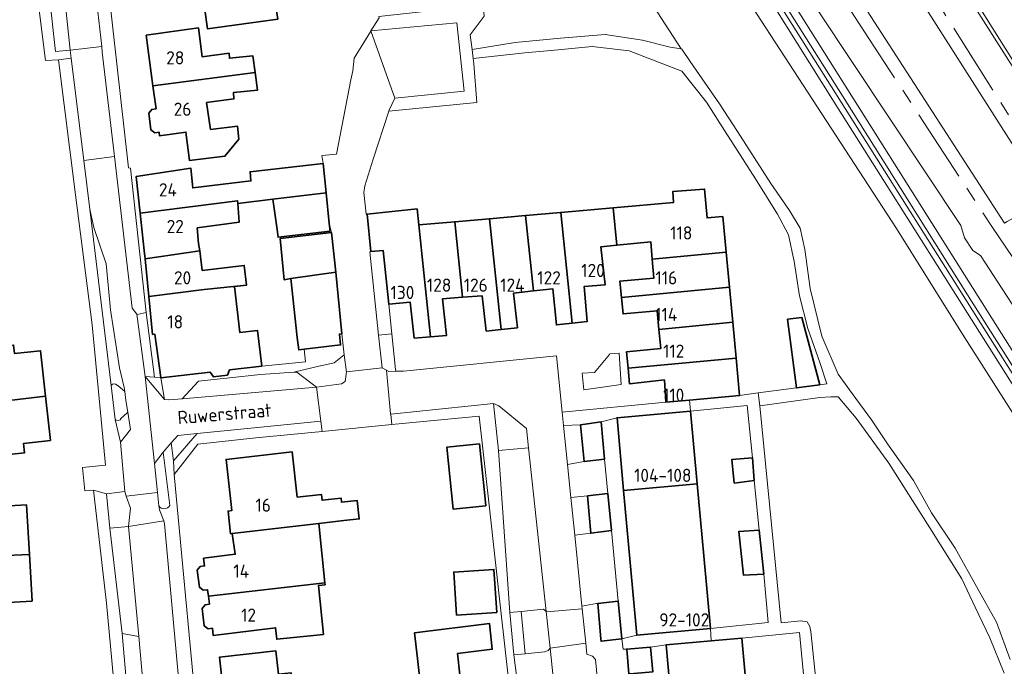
# Model space of a CAD drawing. Header units: metres. Extents: x 245598 to 248629, y 478632 to 481821.
# Tile 98 of 122: x 247732 to 247866, y 479744 to 479832. Entities that reach past the tile are written whole.
import ezdxf
from ezdxf.enums import TextEntityAlignment as Align

# ---------------------------------------------------------------- set-up
doc = ezdxf.new("R2010")
doc.units = ezdxf.units.M
doc.linetypes.add('AM-AS', pattern=[16, 10, -2, 2, -2])
for name, color, linetype, lineweight in [('B-XX-AM-AS_SPOOR-G', 10, 'AM-AS', 18), ('B-XX-GR-GRAS-GV', 60, 'Continuous', 13), ('B-XX-GR-GROENVOORZIENING-GV', 80, 'Continuous', 18), ('B-XX-GR-HOUTWAL-GV', 40, 'Continuous', 13), ('B-XX-IE-TERREINAFSCHEIDING_KUNSTMATIG_HEKWERK-G', 20, 'IE-TERREINAFSCHEIDING-KUNSTMATIG', 18), ('B-XX-KW-KUNSTWERK_PERRON-GV', 170, 'Continuous', 18), ('B-XX-OG-BEBOUWING-GV', 7, 'Continuous', 35), ('B-XX-OG-BEBOUWING-T18', 10, 'Continuous', 18), ('B-XX-OG-TERREIN_ERF-GV', 7, 'Continuous', 18), ('B-XX-OG-TOPOGRAFIE-T18', 10, 'Continuous', 18), ('B-XX-OG-WATER_GREPPEL-GV', 160, 'Continuous', 18), ('B-XX-OG-WATER_SLOOT-GV', 120, 'Continuous', 18), ('B-XX-VH-VERHARDING_GESLOTEN-GV', 252, 'Continuous', 18), ('B-XX-VH-VERHARDING_HALFVERHARDING-GV', 252, 'Continuous', 18), ('B-XX-VH-VERHARDING_OPEN-GV', 252, 'Continuous', 18)]:
    doc.layers.add(name, color=color, linetype=linetype, lineweight=lineweight)
doc.styles.add('NLCS-ISO-M-T18', font='NLCS-ISO.ttf', dxfattribs={"height": 1.8})
doc.linetypes.add('IE-TERREINAFSCHEIDING-KUNSTMATIG', pattern='A,4,[82,NLCS.SHX,S=0.75,R=90,X=0,Y=0],4,-2', length=10)

msp = doc.modelspace()

# ---------------------------------------------------------------- linework, layer by layer
at = {"layer": 'B-XX-AM-AS_SPOOR-G'}
for points in [[(247730.486, 480033.212), (247753.227, 479997.767), (247850.672, 479844.581), (247876.837, 479803.154), (247884.814, 479790.372), (247895.458, 479774.039), (247904.257, 479760.311), (247961.372, 479670.426), (247982.206, 479637.963), (248002.242, 479607.233)], [(247731.466, 480023.715), (247744.779, 480001.858), (247752.909, 479988.11), (247758.906, 479977.468), (247776.642, 479947.081), (247798.211, 479909.459), (247811.024, 479888.21), (247830.935, 479855.637), (247833.941, 479851.069), (247845.673, 479832.626), (247864.523, 479803.843), (247882.116, 479777.749), (247924.714, 479716.266), (247931.934, 479705.729), (247951.426, 479676.817), (247978.378, 479636.399), (248122.834, 479418.963)]]:
    msp.add_lwpolyline(points, dxfattribs=at)
at = {"layer": 'B-XX-GR-GRAS-GV'}
for points in [[(247825.109, 479853.83), (247880.859, 479765.389)], [(247873.772, 479783.254), (247862.88, 479800.061), (247861.842, 479800.711), (247860.671, 479802.428), (247860.191, 479804.153), (247840.642, 479833.565)]]:
    msp.add_lwpolyline(points, dxfattribs=at)
at = {"layer": 'B-XX-GR-GROENVOORZIENING-GV'}
for points in [[(247835.785, 479880.525), (247838.184, 479871.712), (247856.924, 479842.096), (247886.314, 479795.83), (247886.559, 479795.994), (247856.679, 479843.545), (247838.665, 479871.959), (247836.326, 479878.916)], [(247738.675, 479828.025), (247737.825, 479835.963), (247735.813, 479835.725), (247736.663, 479827.863)], [(247782.544, 479789.352), (247782.14, 479793.395), (247781.375, 479800.713), (247779.698, 479800.565), (247779.565, 479800.551), (247780.746, 479789.182)], [(247748.887, 479783.525), (247750.187, 479783.442), (247749.025, 479792.287), (247747.8, 479792), (247747.762, 479792.062)], [(247751.027, 479783.335), (247751.525, 479780.4), (247752.125, 479780.375), (247753.962, 479780.475), (247756.175, 479782.912), (247764.64, 479783.8), (247769.18, 479784.11), (247772.79, 479784.98), (247772.8, 479784.98), (247774.7, 479785.4), (247776.06, 479786.5), (247775.711, 479789.369), (247775.395, 479789.322), (247775.552, 479787.845), (247770.581, 479787.252), (247770.751, 479785.551), (247764.805, 479784.946), (247760.415, 479784.433), (247760.117, 479783.713), (247758.229, 479783.492), (247757.763, 479784.123)], [(247781.8, 479784.41), (247782.14, 479784.24), (247783.086, 479784.249), (247783.036, 479784.474), (247782.544, 479789.352), (247780.746, 479789.182), (247781.21, 479784.71)], [(247744.275, 479782.312), (247744.825, 479777.687), (247744.975, 479777.588), (247745.275, 479777.525), (247745.475, 479777.613), (247745.637, 479777.838), (247745.9, 479778.088), (247746.512, 479778.687), (247746.262, 479780.288), (247746.1, 479781.5), (247745.225, 479782.262), (247744.863, 479782.475), (247744.675, 479782.538), (247744.425, 479782.5)], [(247796.4, 479779.86), (247797.1, 479773.46), (247801.2, 479773.83), (247800.94, 479776.46), (247797.16, 479779.56)], [(247752.775, 479772.025), (247755.972, 479775.772), (247753.375, 479775.512), (247752.462, 479774.488)], [(247746.613, 479763.062), (247746.875, 479765.6), (247746.313, 479767.213), (247746.1, 479767.838), (247743.6, 479767.525), (247744.087, 479762.863)], [(247807.5, 479761.91), (247809.7, 479762.16), (247809.26, 479767.26), (247806.973, 479767.059)], [(247813.94, 479747.74), (247811.11, 479747.43), (247811.079, 479747.784), (247810.66, 479752.6), (247810.482, 479752.57), (247808.49, 479752.23), (247808.528, 479751.86), (247809.01, 479747.16), (247809.16, 479745.66), (247809.94, 479745.4), (247810.34, 479744.96), (247810.725, 479740.699), (247815.713, 479741.298), (247815.562, 479743.03), (247814.87, 479742.973), (247814.592, 479746.357), (247814.1, 479746.36)], [(247798.64, 479751.34), (247799.2, 479745.56), (247800.721, 479745.721), (247800.188, 479751.494)]]:
    msp.add_lwpolyline(points, close=True, dxfattribs=at)
for points in [[(247874.44, 479767.26), (247860.4, 479789.3), (247851.4, 479803.74), (247819.56, 479852.66)], [(247816.06, 479837.44), (247822.01, 479828.21), (247822.1, 479828.2), (247823.24, 479826.5), (247827.24, 479820.74), (247829.7, 479816.94), (247834.26, 479809.84), (247836.8, 479806.2), (247838.24, 479803.76), (247838.9, 479800.84), (247839.64, 479795.54), (247841.2, 479789.06), (247843.46, 479783.84), (247845.34, 479781.2), (247848, 479777.64), (247850.16, 479774.34), (247853.74, 479769.36), (247856.2, 479764.94), (247859.4, 479760.14), (247862.56, 479754.5), (247865.06, 479750.04), (247866.9, 479744.96)], [(247866.1, 479743.06), (247864.16, 479747.9), (247862.14, 479752.1), (247860.3, 479755.96), (247855.96, 479762.9), (247850.36, 479771.74), (247845.9, 479777.84), (247843.46, 479780.76), (247842.46, 479780.76), (247840.96, 479780.66), (247832.74, 479779.54), (247835.66, 479749.96), (247838.34, 479750.2), (247839.2, 479750.1), (247839.6, 479749.46), (247839.7, 479748.74), (247843.04, 479716.7)], [(247752.242, 479765.937), (247751.337, 479773.225), (247751.337, 479773.238), (247750.188, 479771.675), (247750.575, 479767.7), (247750.563, 479767.7), (247750.772, 479765.897)]]:
    msp.add_lwpolyline(points, dxfattribs=at)
msp.add_lwpolyline([(247750.772, 479765.897, 0.5699838), (247752.242, 479765.937)], format="xyb", dxfattribs=at)
at = {"layer": 'B-XX-GR-HOUTWAL-GV'}
msp.add_lwpolyline([(247767.284, 479936.221), (247767.4, 479935.96), (247774.96, 479922.4), (247783.24, 479908.54), (247794.341, 479891.461), (247819.56, 479852.66), (247851.4, 479803.74), (247860.4, 479789.3), (247874.44, 479767.26), (247876.2, 479763.64), (247876.7, 479759.1), (247878.452, 479759.661), (247880.37, 479761.662), (247842.889, 479820.975), (247824.62, 479850.148), (247808.736, 479875.239), (247807.178, 479876.434), (247806.74, 479876.77), (247799.51, 479888.161), (247781.174, 479917.047), (247769.364, 479936.075), (247768.554, 479937.38), (247768.449, 479937.604)], close=True, dxfattribs=at)
at = {"layer": 'B-XX-IE-TERREINAFSCHEIDING_KUNSTMATIG_HEKWERK-G'}
for points in [[(247939.123, 479685.951), (247940.142, 479685.729), (247935.965, 479680.663), (247926.232, 479696.69), (247901.103, 479738.6), (247878.452, 479759.661), (247880.37, 479761.662), (247842.889, 479820.975), (247824.62, 479850.148), (247806.881, 479876.882), (247783.413, 479912.79), (247768.554, 479937.38), (247763.558, 479949.715), (247757.98, 479960.699), (247720.07, 480023.008), (247726.399, 480026.516), (247723.762, 480030.887)], [(247780.021, 479813.16), (247778.86, 479809.56), (247778.74, 479808.64), (247778.9, 479806.96), (247779.034, 479805.666), (247779.174, 479805.681)]]:
    msp.add_lwpolyline(points, dxfattribs=at)
at = {"layer": 'B-XX-KW-KUNSTWERK_PERRON-GV'}
msp.add_lwpolyline([(247866.127, 479804.448), (247866.52, 479804.667), (247871.515, 479807.451), (247871.991, 479807.717), (247852.496, 479838.357), (247821.989, 479886.046), (247785.628, 479943.908), (247780.317, 479952.173), (247776.822, 479950.13), (247801.384, 479907.758), (247819.996, 479876.373), (247837.064, 479849.395)], close=True, dxfattribs=at)
at = {"layer": 'B-XX-OG-BEBOUWING-GV'}
for points in [[(247766.525, 479835.091), (247766.477, 479835.391), (247766.168, 479835.036), (247756.997, 479833.866), (247757.4, 479830.975), (247766.975, 479832.263)], [(247749.963, 479823.199), (247763.885, 479824.993), (247763.574, 479827.288), (247760.396, 479826.944), (247760.347, 479827.616), (247756.66, 479827.138), (247756.178, 479831.076), (247749.05, 479830.09)], [(247750.381, 479820.043), (247749.786, 479819.964), (247749.382, 479819.436), (247749.68, 479817.186), (247750.207, 479816.782), (247750.802, 479816.861), (247750.869, 479816.355), (247754.45, 479816.867), (247754.931, 479813), (247759.785, 479813.57), (247761.668, 479815.889), (247761.511, 479817.674), (247757.822, 479817.232), (247757.275, 479820.885), (247760.997, 479821.398), (247760.927, 479822.264), (247764.212, 479822.575), (247763.885, 479824.993), (247749.963, 479823.199)], [(247766.318, 479807.73), (247773.585, 479808.57), (247773.195, 479812.568), (247763.204, 479811.458), (247763.316, 479810.203), (247755.391, 479809.256), (247755.109, 479811.959), (247747.649, 479810.807), (247748.198, 479805.821), (247761.51, 479807.497), (247761.535, 479807.126)], [(247773.585, 479808.57), (247766.318, 479807.73), (247766.909, 479803.582), (247767.034, 479802.534), (247774.13, 479803.378), (247774.005, 479804.426)], [(247812.769, 479806.552), (247813.262, 479801.457), (247817.889, 479801.899), (247818.078, 479799.532), (247828.153, 479800.485), (247827.694, 479805.342), (247825.566, 479805.164), (247825.229, 479809.101), (247820.866, 479808.76), (247820.987, 479807.28)], [(247756.191, 479801.679), (247756.008, 479803.799), (247761.743, 479804.599), (247761.535, 479807.126), (247761.51, 479807.497), (247748.198, 479805.821), (247748.761, 479800.706), (247748.906, 479799.593), (247756.351, 479800.655)], [(247787.811, 479788.946), (247786.215, 479804.202), (247785.986, 479806.394), (247779.174, 479805.681), (247779.698, 479800.565), (247781.375, 479800.713), (247782.14, 479793.395), (247785.071, 479793.663), (247785.607, 479788.771)], [(247801.887, 479795.202), (247804.513, 479795.503), (247805.014, 479790.574), (247807.137, 479790.811), (247805.591, 479805.917), (247800.792, 479805.492)], [(247813.262, 479801.457), (247812.769, 479806.552), (247805.591, 479805.917), (247807.137, 479790.811), (247809.215, 479791.043), (247808.771, 479795.813), (247811.668, 479796.046), (247811.056, 479801.22)], [(247786.215, 479804.202), (247787.811, 479788.946), (247790.006, 479789.12), (247789.467, 479794.154), (247792.206, 479794.34), (247791.129, 479804.637)], [(247792.206, 479794.34), (247794.891, 479794.523), (247795.425, 479789.736), (247797.471, 479789.954), (247795.863, 479805.056), (247791.129, 479804.637)], [(247801.887, 479795.202), (247800.792, 479805.492), (247795.863, 479805.056), (247797.471, 479789.954), (247799.68, 479790.189), (247799.13, 479794.886)], [(247774.3, 479803.16), (247767.3, 479802.35), (247767.86, 479796.74), (247768.76, 479796.9), (247768.762, 479796.882), (247774.914, 479797.785)], [(247749.41, 479794.444), (247756.965, 479795.41), (247762.737, 479795.998), (247762.421, 479798.7), (247756.685, 479798.007), (247756.351, 479800.655), (247748.906, 479799.593)], [(247813.882, 479794.321), (247828.604, 479795.713), (247828.153, 479800.485), (247818.078, 479799.532), (247818.285, 479796.933), (247813.664, 479796.543)], [(247774.914, 479797.785), (247768.762, 479796.882), (247769.64, 479788.84), (247769.84, 479787.164), (247770.581, 479787.252), (247775.552, 479787.845), (247775.395, 479789.322), (247775.711, 479789.369)], [(247764.805, 479784.946), (247764.234, 479789.832), (247761.796, 479789.547), (247761.065, 479795.802), (247762.737, 479795.998), (247756.965, 479795.41), (247749.41, 479794.444), (247749.916, 479789.276), (247750.217, 479789.3), (247751.02, 479783.389), (247751.027, 479783.335), (247757.763, 479784.123), (247758.229, 479783.492), (247760.117, 479783.713), (247760.415, 479784.433)], [(247813.882, 479794.321), (247814.096, 479792.075), (247818.758, 479792.517), (247819, 479789.961), (247829.056, 479790.941), (247828.604, 479795.713)], [(247836.552, 479791.348), (247837.76, 479781.991), (247840.94, 479782.413), (247838.485, 479791.598)], [(247829.056, 479790.941), (247819, 479789.961), (247819.246, 479787.359), (247814.584, 479786.916), (247814.781, 479784.668), (247829.52, 479786.026)], [(247735.303, 479780.856), (247734.622, 479787.056), (247731.075, 479786.666), (247730.947, 479787.834), (247726.677, 479787.365), (247727.171, 479782.869), (247718.873, 479781.957), (247719.203, 479778.951)], [(247819.934, 479780.027), (247823.157, 479780.326), (247829.999, 479780.962), (247829.52, 479786.026), (247814.781, 479784.668), (247814.967, 479782.552), (247819.734, 479783.068)], [(247719.203, 479778.951), (247719.49, 479776.342), (247727.699, 479777.244), (247728.201, 479772.673), (247732.441, 479773.139), (247732.302, 479774.408), (247735.967, 479774.811), (247735.303, 479780.856)], [(247814.176, 479767.969), (247824.218, 479768.879), (247823.317, 479778.817), (247813.276, 479777.907)], [(247811.56, 479772.26), (247811.1, 479777.34), (247808.3, 479776.96), (247808.8, 479771.96)], [(247795.363, 479765.94), (247794.503, 479774.339), (247790.054, 479773.883), (247790.916, 479765.447), (247795.367, 479765.903)], [(247760.78, 479762.122), (247772.583, 479763.499), (247775.981, 479763.896), (247778.097, 479764.12), (247777.832, 479766.622), (247775.693, 479766.396), (247775.629, 479766.955), (247773.032, 479766.664), (247772.933, 479767.46), (247769.654, 479767.085), (247768.935, 479773.27), (247759.942, 479772.221), (247760.707, 479765.248), (247760.206, 479765.179), (247760.561, 479762.096)], [(247831.74, 479772.46), (247828.96, 479772.24), (247829.26, 479769), (247832, 479769.36)], [(247724.793, 479758.88), (247733.105, 479759.282), (247732.724, 479766.029), (247727.916, 479765.758), (247727.532, 479769.771), (247721.485, 479769.071), (247718.346, 479768.739), (247719.075, 479768.762), (247719.375, 479762.5), (247724.577, 479762.707)], [(247826.005, 479749.151), (247825.104, 479759.089), (247824.218, 479768.879), (247814.176, 479767.969), (247815.063, 479758.18), (247815.964, 479748.241)], [(247809.26, 479767.26), (247809.7, 479762.16), (247812.54, 479762.54), (247812.04, 479767.56)], [(247773.427, 479755.377), (247772.583, 479763.499), (247760.78, 479762.122), (247761.189, 479759.299), (247756.867, 479758.755), (247756.999, 479757.703), (247756.414, 479757.629), (247756.004, 479757.126), (247756.298, 479754.789), (247756.821, 479754.393), (247757.407, 479754.467), (247757.518, 479753.587)], [(247833.3, 479756.6), (247832.66, 479762.6), (247829.9, 479762.4), (247830.54, 479756.44)], [(247724.793, 479758.88), (247723.408, 479758.82), (247723.577, 479756.438), (247721.011, 479754.646), (247721.105, 479753.231), (247719.782, 479752.081), (247718.363, 479751.416), (247718.519, 479749.084), (247719.946, 479749.166), (247723.101, 479749.347), (247726.341, 479749.504), (247726.172, 479752.491), (247733.465, 479752.903), (247733.105, 479759.282)], [(247791.389, 479751.001), (247796.864, 479751.366), (247796.473, 479757.225), (247790.998, 479756.86)], [(247773.427, 479755.377), (247757.518, 479753.587), (247757.655, 479752.495), (247757.07, 479752.421), (247756.664, 479751.877), (247756.96, 479749.531), (247757.483, 479749.134), (247758.069, 479749.208), (247758.196, 479748.197), (247766.693, 479749.268), (247766.855, 479747.713), (247773.218, 479748.375), (247772.526, 479755.033), (247773.453, 479755.129)], [(247811.079, 479747.784), (247811.11, 479747.43), (247813.94, 479747.74), (247813.44, 479752.9), (247810.66, 479752.6)], [(247791.504, 479745.763), (247796.24, 479746.34), (247795.86, 479749.86), (247785.66, 479748.6), (247786.06, 479745.1), (247786.39, 479742.209), (247791.839, 479742.832)], [(247815.562, 479743.03), (247818.142, 479743.242), (247817.864, 479746.626), (247814.592, 479746.357), (247814.87, 479742.973)], [(247759.671, 479739.534), (247769.092, 479740.668), (247768.81, 479743.134), (247767.083, 479742.938), (247766.718, 479746.137), (247759.017, 479745.256)]]:
    msp.add_lwpolyline(points, close=True, dxfattribs=at)
msp.add_lwpolyline([(247819.464, 479709.77), (247826.535, 479710.42), (247826.334, 479712.611), (247831.014, 479713.041), (247830.582, 479717.746), (247833.054, 479717.973), (247830.312, 479747.872), (247826.116, 479747.486), (247819.972, 479746.922), (247820.436, 479741.864), (247822.499, 479719.374)], dxfattribs=at)
at = {"layer": 'B-XX-OG-TERREIN_ERF-GV'}
for points in [[(247804.16, 479852.94), (247793.76, 479844.04), (247795, 479834.14), (247795.16, 479832.7), (247793.24, 479830.14), (247793.49, 479828.14), (247799.36, 479829.1), (247805.56, 479829.7), (247811.64, 479830.16), (247816.74, 479829.4), (247820.54, 479828.44), (247822.01, 479828.21), (247816.06, 479837.44), (247809.6, 479846.46), (247806.06, 479853.46), (247801.1, 479858.96), (247800.25, 479859.26)], [(247765.76, 479839.722), (247769.04, 479843.4), (247770.374, 479844.896), (247772.64, 479842.76), (247772.797, 479842.612), (247775.147, 479845.107), (247777.75, 479842.655), (247775.4, 479840.16), (247771.66, 479835.86), (247769.1, 479838.26), (247766.525, 479835.091), (247766.975, 479832.263), (247757.4, 479830.975), (247756.997, 479833.866), (247756.563, 479836.975), (247761.825, 479837.725), (247761.538, 479839.225), (247764.087, 479839.525)], [(247750.802, 479816.861), (247750.207, 479816.782), (247749.68, 479817.186), (247749.382, 479819.436), (247749.786, 479819.964), (247750.381, 479820.043), (247749.963, 479823.199), (247749.05, 479830.09), (247756.178, 479831.076), (247756.66, 479827.138), (247760.347, 479827.616), (247760.396, 479826.944), (247763.574, 479827.288), (247763.885, 479824.993), (247764.212, 479822.575), (247760.927, 479822.264), (247760.997, 479821.398), (247757.275, 479820.885), (247757.822, 479817.232), (247761.511, 479817.674), (247761.668, 479815.889), (247759.785, 479813.57), (247754.931, 479813), (247754.45, 479816.867), (247750.869, 479816.355)], [(247828.153, 479800.485), (247828.604, 479795.713), (247829.056, 479790.941), (247829.52, 479786.026), (247829.999, 479780.962), (247832.523, 479781.297), (247837.76, 479781.991), (247836.552, 479791.348), (247838.485, 479791.598), (247840.94, 479782.413), (247841.9, 479782.54), (247841.92, 479782.52), (247840.96, 479785.46), (247839.3, 479790.1), (247838.16, 479794.54), (247837.46, 479799.24), (247836.66, 479802.84), (247835.16, 479805.66), (247832.16, 479810.5), (247828.94, 479815.54), (247828.25, 479816.6), (247825.46, 479820.94), (247822.1, 479825.16), (247814.94, 479827.94), (247809.9, 479828.56), (247805.24, 479828.1), (247800.7, 479827.7), (247793.64, 479826.93), (247793.74, 479826.16), (247794.16, 479820.9), (247782.14, 479819.73), (247780.021, 479813.16), (247778.86, 479809.56), (247778.74, 479808.64), (247778.9, 479806.96), (247779.034, 479805.666), (247779.174, 479805.681), (247785.986, 479806.394), (247786.215, 479804.202), (247791.129, 479804.637), (247795.863, 479805.056), (247800.792, 479805.492), (247805.591, 479805.917), (247812.769, 479806.552), (247820.987, 479807.28), (247820.866, 479808.76), (247825.229, 479809.101), (247825.566, 479805.164), (247827.694, 479805.342)], [(247774.005, 479804.426), (247774.13, 479803.378), (247767.034, 479802.534), (247766.909, 479803.582), (247766.318, 479807.73), (247761.535, 479807.126), (247761.743, 479804.599), (247756.008, 479803.799), (247756.191, 479801.679), (247756.351, 479800.655), (247756.685, 479798.007), (247762.421, 479798.7), (247762.737, 479795.998), (247761.065, 479795.802), (247761.796, 479789.547), (247764.234, 479789.832), (247764.805, 479784.946), (247770.751, 479785.551), (247770.581, 479787.252), (247769.84, 479787.164), (247769.64, 479788.84), (247768.762, 479796.882), (247768.76, 479796.9), (247767.86, 479796.74), (247767.3, 479802.35), (247774.3, 479803.16)], [(247783.086, 479784.249), (247784.14, 479784.26), (247805, 479786.34), (247805.786, 479778.66), (247819.934, 479780.027), (247819.734, 479783.068), (247814.967, 479782.552), (247814.781, 479784.668), (247814.584, 479786.916), (247819.246, 479787.359), (247819, 479789.961), (247818.758, 479792.517), (247814.096, 479792.075), (247813.882, 479794.321), (247813.664, 479796.543), (247818.285, 479796.933), (247818.078, 479799.532), (247817.889, 479801.899), (247813.262, 479801.457), (247811.056, 479801.22), (247811.668, 479796.046), (247808.771, 479795.813), (247809.215, 479791.043), (247807.137, 479790.811), (247805.014, 479790.574), (247804.513, 479795.503), (247801.887, 479795.202), (247799.13, 479794.886), (247799.68, 479790.189), (247797.471, 479789.954), (247795.425, 479789.736), (247794.891, 479794.523), (247792.206, 479794.34), (247789.467, 479794.154), (247790.006, 479789.12), (247787.811, 479788.946), (247785.607, 479788.771), (247785.071, 479793.663), (247782.14, 479793.395), (247782.544, 479789.352), (247783.036, 479784.474)], [(247735.303, 479780.856), (247735.967, 479774.811), (247732.302, 479774.408), (247732.441, 479773.139), (247728.201, 479772.673), (247727.699, 479777.244), (247719.49, 479776.342), (247719.203, 479778.951), (247718.873, 479781.957), (247727.171, 479782.869), (247726.677, 479787.365), (247730.947, 479787.834), (247731.075, 479786.666), (247734.622, 479787.056)], [(247812.3, 479786.64), (247813.56, 479786.7), (247813.86, 479782.46), (247808.74, 479781.74), (247808.5, 479784), (247810.2, 479784.1), (247812.24, 479786.56)], [(247825.104, 479759.089), (247826.005, 479749.151), (247833.909, 479749.982), (247833.3, 479756.6), (247830.54, 479756.44), (247829.9, 479762.4), (247832.66, 479762.6), (247832, 479769.36), (247829.26, 479769), (247828.96, 479772.24), (247831.74, 479772.46), (247831.009, 479779.596), (247823.317, 479778.817), (247824.218, 479768.879)], [(247763.975, 479775.175), (247756.075, 479774.312), (247752.863, 479770.187), (247756.458, 479731.784), (247769.46, 479733.16), (247769.375, 479733.935), (247770.79, 479734.06), (247779, 479734.86), (247782.41, 479735.199), (247789.138, 479735.806), (247789.2, 479735.4), (247799.11, 479736.6), (247797.44, 479751.58), (247795.83, 479765.99), (247794.46, 479778.14), (247782.55, 479776.98), (247773.05, 479776.05)], [(247790.054, 479773.883), (247794.503, 479774.339), (247795.363, 479765.94), (247795.367, 479765.903), (247790.916, 479765.447)], [(247772.583, 479763.499), (247773.427, 479755.377), (247773.453, 479755.129), (247772.526, 479755.033), (247773.218, 479748.375), (247766.855, 479747.713), (247766.693, 479749.268), (247758.196, 479748.197), (247758.069, 479749.208), (247757.483, 479749.134), (247756.96, 479749.531), (247756.664, 479751.877), (247757.07, 479752.421), (247757.655, 479752.495), (247757.518, 479753.587), (247757.407, 479754.467), (247756.821, 479754.393), (247756.298, 479754.789), (247756.004, 479757.126), (247756.414, 479757.629), (247756.999, 479757.703), (247756.867, 479758.755), (247761.189, 479759.299), (247760.78, 479762.122), (247760.561, 479762.096), (247760.206, 479765.179), (247760.707, 479765.248), (247759.942, 479772.221), (247768.935, 479773.27), (247769.654, 479767.085), (247772.933, 479767.46), (247773.032, 479766.664), (247775.629, 479766.955), (247775.693, 479766.396), (247777.832, 479766.622), (247778.097, 479764.12), (247775.981, 479763.896)], [(247791.389, 479751.001), (247790.998, 479756.86), (247796.473, 479757.225), (247796.864, 479751.366)], [(247795.86, 479749.86), (247796.24, 479746.34), (247791.504, 479745.763), (247791.839, 479742.832), (247786.39, 479742.209), (247786.06, 479745.1), (247785.66, 479748.6)], [(247820.436, 479741.864), (247819.972, 479746.922), (247817.864, 479746.626), (247818.142, 479743.242), (247815.562, 479743.03), (247815.713, 479741.298), (247815.816, 479741.31)], [(247769.092, 479740.668), (247772.203, 479740.986), (247772.603, 479738.531), (247769.382, 479738.137), (247767.471, 479737.918), (247767.837, 479734.713), (247760.321, 479733.854), (247759.671, 479739.534), (247759.017, 479745.256), (247766.718, 479746.137), (247767.083, 479742.938), (247768.81, 479743.134)]]:
    msp.add_lwpolyline(points, close=True, dxfattribs=at)
for points in [[(247729.738, 479735.612), (247736.844, 479736.021), (247740.6, 479736.237), (247742.02, 479736.329), (247743.14, 479736.39), (247745.102, 479736.498), (247743.6, 479752.625), (247741.825, 479768.025), (247740.675, 479767.937), (247740.325, 479771.113), (247743.488, 479771.437), (247741.675, 479790.575), (247739.4, 479808.325), (247737.063, 479826.725), (247735.3, 479826.625), (247733.712, 479839.363), (247731.738, 479855.138)], [(247742.387, 479849.737), (247746.637, 479811.975), (247746.9, 479811.963), (247749.025, 479792.287), (247750.187, 479783.442), (247751.02, 479783.389), (247750.217, 479789.3), (247749.916, 479789.276), (247749.41, 479794.444), (247748.906, 479799.593), (247748.761, 479800.706), (247748.198, 479805.821), (247747.649, 479810.807), (247755.109, 479811.959), (247755.391, 479809.256), (247763.316, 479810.203), (247763.204, 479811.458), (247773.195, 479812.568), (247772.999, 479813.664), (247775, 479813.86), (247776.94, 479824), (247777.21, 479825.24), (247777.4, 479826.94), (247779.68, 479830.63), (247779.699, 479830.662), (247780.8, 479832.44)], [(247727.916, 479765.758), (247732.724, 479766.029), (247733.105, 479759.282), (247733.465, 479752.903), (247726.172, 479752.491)]]:
    msp.add_lwpolyline(points, dxfattribs=at)
at = {"layer": 'B-XX-OG-WATER_GREPPEL-GV'}
for points in [[(247917.551, 479717.793), (247892.796, 479754.287), (247891.656, 479755.572), (247890.093, 479756.893), (247888.386, 479758.052), (247885.078, 479759.972), (247883.967, 479760.783), (247882.736, 479761.821), (247881.791, 479762.721), (247881.106, 479763.499), (247878.742, 479766.828), (247861.1, 479794.684), (247844.056, 479821.837), (247814.905, 479867.993), (247796.095, 479896.551), (247773.002, 479931.99), (247770.439, 479936.226), (247770.002, 479937.196), (247769.794, 479938.067), (247769.935, 479938.944), (247771.877, 479944.611), (247771.961, 479945.427), (247771.647, 479946.429), (247738.82, 480002.62)], [(247749.123, 479984.385), (247771.14, 479946.41), (247771.329, 479945.824), (247771.265, 479945.171), (247769.869, 479940.974), (247769.298, 479938.479), (247769.287, 479937.9), (247769.4, 479937.301), (247770.174, 479935.73), (247783.88, 479914.162), (247798.147, 479892.137), (247807.413, 479878.22), (247818.682, 479860.912), (247867.746, 479783.137)]]:
    msp.add_lwpolyline(points, dxfattribs=at)
at = {"layer": 'B-XX-OG-WATER_SLOOT-GV'}
for points in [[(247737.192, 480002.705), (247767.075, 479951.639), (247770.276, 479946.022), (247770.444, 479945.47), (247770.419, 479944.838), (247768.71, 479939.802), (247768.541, 479938.919), (247768.506, 479937.497), (247769.364, 479936.075), (247781.174, 479917.047), (247799.51, 479888.161), (247806.881, 479876.882), (247807.178, 479876.434), (247808.736, 479875.239), (247824.62, 479850.148), (247842.889, 479820.975), (247880.37, 479761.662)], [(247738.82, 480002.62), (247771.647, 479946.429), (247771.961, 479945.427), (247771.877, 479944.611), (247769.935, 479938.944), (247769.794, 479938.067), (247770.002, 479937.196), (247770.439, 479936.226), (247773.002, 479931.99), (247796.095, 479896.551), (247814.905, 479867.993), (247844.056, 479821.837), (247861.1, 479794.684), (247878.742, 479766.828), (247881.106, 479763.499), (247881.791, 479762.721), (247882.736, 479761.821), (247883.967, 479760.783), (247885.078, 479759.972), (247888.386, 479758.052), (247890.093, 479756.893), (247891.656, 479755.572), (247892.796, 479754.287), (247917.551, 479717.793)], [(247867.746, 479783.137), (247818.682, 479860.912), (247807.413, 479878.22), (247798.147, 479892.137), (247783.88, 479914.162), (247770.174, 479935.73), (247769.4, 479937.301), (247769.287, 479937.9), (247769.298, 479938.479), (247769.869, 479940.974), (247771.265, 479945.171), (247771.329, 479945.824), (247771.14, 479946.41), (247749.123, 479984.385)], [(247918.977, 479717.324), (247894.359, 479753.944), (247891.514, 479756.996), (247889.57, 479758.72), (247888.116, 479759.724), (247884.734, 479761.584), (247883.054, 479762.668), (247882.165, 479763.614), (247880.859, 479765.389), (247825.109, 479853.83), (247810.032, 479877.176), (247785.69, 479914.108), (247774.663, 479930.607), (247771.149, 479936.317), (247770.86, 479936.904), (247770.721, 479937.432), (247770.721, 479937.966), (247770.838, 479938.584), (247772.465, 479944.37), (247772.54, 479945.325), (247772.424, 479946.206), (247770.17, 479950.514), (247757.409, 479972.264)]]:
    msp.add_lwpolyline(points, dxfattribs=at)
at = {"layer": 'B-XX-VH-VERHARDING_GESLOTEN-GV'}
msp.add_lwpolyline([(247866.9, 479744.96), (247865.06, 479750.04), (247862.56, 479754.5), (247859.4, 479760.14), (247856.2, 479764.94), (247853.74, 479769.36), (247850.16, 479774.34), (247848, 479777.64), (247845.34, 479781.2), (247843.46, 479783.84), (247841.2, 479789.06), (247839.64, 479795.54), (247838.9, 479800.84), (247838.24, 479803.76), (247836.8, 479806.2), (247834.26, 479809.84), (247829.7, 479816.94), (247827.24, 479820.74), (247823.24, 479826.5), (247822.1, 479828.2), (247822.01, 479828.21), (247820.54, 479828.44), (247816.74, 479829.4), (247811.64, 479830.16), (247805.56, 479829.7), (247799.36, 479829.1), (247793.49, 479828.14), (247793.64, 479826.93), (247800.7, 479827.7), (247805.24, 479828.1), (247809.9, 479828.56), (247814.94, 479827.94), (247822.1, 479825.16), (247825.46, 479820.94), (247828.25, 479816.6), (247828.94, 479815.54), (247832.16, 479810.5), (247835.16, 479805.66), (247836.66, 479802.84), (247837.46, 479799.24), (247838.16, 479794.54), (247839.3, 479790.1), (247840.96, 479785.46), (247841.92, 479782.52), (247841.9, 479782.54), (247840.94, 479782.413), (247837.76, 479781.991), (247832.523, 479781.297), (247832.74, 479779.54), (247840.96, 479780.66), (247842.46, 479780.76), (247843.46, 479780.76), (247845.9, 479777.84), (247850.36, 479771.74), (247855.96, 479762.9), (247860.3, 479755.96), (247862.14, 479752.1), (247864.16, 479747.9), (247866.1, 479743.06)], dxfattribs=at)
at = {"layer": 'B-XX-VH-VERHARDING_HALFVERHARDING-GV'}
for points in [[(247886.314, 479795.83), (247856.924, 479842.096), (247838.184, 479871.712), (247821.192, 479897.728), (247820.253, 479900.027), (247818.631, 479902.456), (247817.435, 479903.292), (247811.201, 479913.508), (247796.373, 479937.021), (247785.972, 479953.743), (247772.883, 479974.412)], [(247757.409, 479972.264), (247770.17, 479950.514), (247772.424, 479946.206), (247779.352, 479934.679), (247802.793, 479894.646), (247803.309, 479893.743), (247803.165, 479892.985), (247804.72, 479890.412), (247805.541, 479889.981), (247819.416, 479867.238), (247836.463, 479840.183), (247837.416, 479837.522), (247839.026, 479835.111), (247840.642, 479833.565), (247860.191, 479804.153), (247860.671, 479802.428), (247861.842, 479800.711), (247862.88, 479800.061), (247873.772, 479783.254)], [(247866.127, 479804.448), (247837.064, 479849.395), (247819.996, 479876.373), (247801.384, 479907.758), (247776.822, 479950.13), (247780.317, 479952.173), (247785.628, 479943.908), (247821.989, 479886.046), (247852.496, 479838.357), (247871.991, 479807.717)]]:
    msp.add_lwpolyline(points, dxfattribs=at)
at = {"layer": 'B-XX-VH-VERHARDING_OPEN-GV'}
for points in [[(247840.104, 479885.015), (247837.946, 479881.692), (247836.326, 479878.916), (247838.665, 479871.959), (247856.679, 479843.545), (247886.559, 479795.994)], [(247843.04, 479716.7), (247839.7, 479748.74), (247839.6, 479749.46), (247839.2, 479750.1), (247838.34, 479750.2), (247835.66, 479749.96), (247832.74, 479779.54), (247832.523, 479781.297), (247829.999, 479780.962), (247823.157, 479780.326), (247823.317, 479778.817), (247831.009, 479779.596), (247831.74, 479772.46), (247832, 479769.36), (247832.66, 479762.6), (247833.3, 479756.6), (247833.909, 479749.982), (247826.005, 479749.151), (247826.116, 479747.486), (247830.312, 479747.872), (247838.176, 479748.637), (247838.84, 479741.5)], [(247750.772, 479765.897), (247750.837, 479765.338), (247751.438, 479763.838), (247751.512, 479763.425), (247756.425, 479709.5), (247758.389, 479709.932), (247758.238, 479712.775), (247757.949, 479715.858), (247757.083, 479725.107), (247756.798, 479728.16), (247756.458, 479731.784), (247752.863, 479770.187), (247752.775, 479772.025), (247752.462, 479774.488)], [(247752.462, 479774.488), (247751.337, 479773.225), (247752.242, 479765.937)], [(247840.4, 479725.7), (247837.68, 479725.45), (247837, 479731.46), (247839.8, 479731.74), (247839.14, 479738.4), (247836.38, 479738.03), (247836, 479741.3), (247838.84, 479741.5), (247838.176, 479748.637), (247830.312, 479747.872), (247833.054, 479717.973), (247830.582, 479717.746), (247831.014, 479713.041), (247826.334, 479712.611), (247826.535, 479710.42), (247819.464, 479709.77)]]:
    msp.add_lwpolyline(points, dxfattribs=at)
for points in [[(247747.762, 479792.062), (247747.8, 479792), (247749.025, 479792.287), (247746.9, 479811.963), (247746.637, 479811.975), (247742.387, 479849.737), (247739.775, 479873.037), (247737.688, 479874.588), (247740.352, 479851.322), (247742.007, 479836.864), (247742.962, 479828.525), (247743.038, 479827.775), (247744.712, 479813.525), (247747.125, 479792.875)], [(247737.063, 479826.725), (247738.806, 479826.956), (247738.675, 479828.025), (247736.663, 479827.863), (247735.813, 479835.725), (247737.825, 479835.963), (247737.788, 479836.338), (247737.288, 479840.975), (247735.188, 479840.675), (247734.113, 479850.638), (247736.225, 479850.998), (247735.125, 479860.125), (247733.137, 479859.862), (247732.025, 479868.737), (247734.063, 479868.963), (247733.81, 479871.035), (247730.018, 479870.611), (247731.425, 479857.612), (247731.738, 479855.138), (247733.712, 479839.363), (247735.3, 479826.625)], [(247782.96, 479821.5), (247782.15, 479819.75), (247782.14, 479819.73), (247794.16, 479820.9), (247793.74, 479826.16), (247793.64, 479826.93), (247793.49, 479828.14), (247793.24, 479830.14), (247795.16, 479832.7), (247795, 479834.14), (247793.76, 479844.04), (247791.904, 479843.807), (247793.06, 479833.96), (247790.3, 479833.66), (247780.78, 479832.64), (247780.8, 479832.44), (247779.699, 479830.662), (247791.44, 479831.76), (247792.44, 479822.44)], [(247737.788, 479836.338), (247737.825, 479835.963), (247738.675, 479828.025), (247742.962, 479828.525), (247742.007, 479836.864)], [(247782.96, 479821.5), (247792.44, 479822.44), (247791.44, 479831.76), (247779.699, 479830.662)], [(247779.699, 479830.662), (247779.68, 479830.63), (247777.4, 479826.94), (247777.21, 479825.24), (247776.94, 479824), (247775, 479813.86), (247772.999, 479813.664), (247773.195, 479812.568), (247773.585, 479808.57), (247774.005, 479804.426), (247774.3, 479803.16), (247774.914, 479797.785), (247775.711, 479789.369), (247776.06, 479786.5), (247776.35, 479784.15), (247776.38, 479784.154), (247781.21, 479784.71), (247780.746, 479789.182), (247779.565, 479800.551), (247779.698, 479800.565), (247779.174, 479805.681), (247779.034, 479805.666), (247778.9, 479806.96), (247778.74, 479808.64), (247778.86, 479809.56), (247780.021, 479813.16), (247782.14, 479819.73), (247782.15, 479819.75), (247782.96, 479821.5)], [(247738.806, 479826.956), (247740.512, 479812.988), (247744.712, 479813.525), (247743.038, 479827.775), (247742.962, 479828.525), (247738.675, 479828.025)], [(247743.6, 479767.525), (247746.1, 479767.838), (247745.538, 479774.575), (247744.825, 479777.687), (247744.275, 479782.312), (247741.325, 479806.375), (247740.512, 479812.988), (247738.806, 479826.956), (247737.063, 479826.725), (247739.4, 479808.325), (247741.675, 479790.575), (247743.488, 479771.437), (247740.325, 479771.113), (247740.675, 479767.937), (247741.825, 479768.025)], [(247746.313, 479767.213), (247750.563, 479767.7), (247750.575, 479767.7), (247750.188, 479771.675), (247748.887, 479783.525), (247747.762, 479792.062), (247747.125, 479792.875), (247744.712, 479813.525), (247740.512, 479812.988), (247741.325, 479806.375), (247741.875, 479803.875), (247743.575, 479798.888), (247744.163, 479792.638), (247745.4, 479784.7), (247746.038, 479782.025), (247746.1, 479781.5), (247746.262, 479780.288), (247746.512, 479778.687), (247746.887, 479776.325), (247745.538, 479774.575), (247746.1, 479767.838)], [(247744.275, 479782.312), (247744.425, 479782.5), (247744.675, 479782.538), (247744.863, 479782.475), (247745.225, 479782.262), (247746.1, 479781.5), (247746.038, 479782.025), (247745.4, 479784.7), (247744.163, 479792.638), (247743.575, 479798.888), (247741.875, 479803.875), (247741.325, 479806.375)], [(247776.38, 479784.154), (247776.35, 479784.15), (247776.06, 479786.5), (247774.7, 479785.4), (247772.8, 479784.98), (247772.79, 479784.98), (247769.18, 479784.11), (247769.6, 479784.14), (247772.26, 479782.09), (247775.7, 479782.56), (247776.2, 479782.86)], [(247796.4, 479779.86), (247797.16, 479779.56), (247800.94, 479776.46), (247801.2, 479773.83), (247803.6, 479751.49), (247803.66, 479751.44), (247808.528, 479751.86), (247808.49, 479752.23), (247807.5, 479761.91), (247806.973, 479767.059), (247806.512, 479771.56), (247805.972, 479776.84), (247805.786, 479778.66), (247805, 479786.34), (247784.14, 479784.26), (247783.086, 479784.249), (247782.14, 479784.24), (247781.8, 479784.41), (247782.39, 479778.43), (247782.392, 479778.409)], [(247812.3, 479786.64), (247812.24, 479786.56), (247810.2, 479784.1), (247808.5, 479784), (247808.74, 479781.74), (247813.86, 479782.46), (247813.56, 479786.7)], [(247772.86, 479777.46), (247773.05, 479776.05), (247782.55, 479776.98), (247782.392, 479778.409), (247782.39, 479778.43), (247781.8, 479784.41), (247781.21, 479784.71), (247776.38, 479784.154), (247776.2, 479782.86), (247775.7, 479782.56), (247772.26, 479782.09)], [(247751.525, 479780.4), (247751.027, 479783.335), (247751.02, 479783.389), (247750.187, 479783.442), (247748.887, 479783.525)], [(247750.188, 479771.675), (247751.337, 479773.238), (247751.337, 479773.225), (247752.462, 479774.488), (247753.375, 479775.512), (247755.972, 479775.772), (247762.875, 479776.463), (247772.86, 479777.46), (247772.26, 479782.09), (247753.962, 479780.475), (247752.125, 479780.375), (247751.525, 479780.4), (247748.887, 479783.525)], [(247753.962, 479780.475), (247772.26, 479782.09), (247769.6, 479784.14), (247769.18, 479784.11), (247764.64, 479783.8), (247756.175, 479782.912)], [(247805.786, 479778.66), (247805.972, 479776.84), (247808.3, 479776.96), (247811.1, 479777.34), (247813.276, 479777.907), (247823.317, 479778.817), (247823.157, 479780.326), (247819.934, 479780.027)], [(247797.1, 479773.46), (247796.4, 479779.86), (247782.392, 479778.409), (247782.55, 479776.98), (247794.46, 479778.14), (247795.83, 479765.99), (247797.44, 479751.58), (247799.11, 479736.6), (247802.91, 479737.06), (247802.911, 479737.05), (247803.6, 479737.26), (247805.27, 479739.268), (247800.127, 479738.534), (247799.2, 479745.56), (247798.64, 479751.34)], [(247744.825, 479777.687), (247745.538, 479774.575), (247746.887, 479776.325), (247746.512, 479778.687), (247745.9, 479778.088), (247745.637, 479777.838), (247745.475, 479777.613), (247745.275, 479777.525), (247744.975, 479777.588)], [(247813.44, 479752.9), (247813.94, 479747.74), (247815.964, 479748.241), (247815.063, 479758.18), (247814.176, 479767.969), (247813.276, 479777.907), (247811.1, 479777.34), (247811.56, 479772.26), (247812.04, 479767.56), (247812.54, 479762.54)], [(247752.863, 479770.187), (247756.075, 479774.312), (247763.975, 479775.175), (247773.05, 479776.05), (247772.86, 479777.46), (247762.875, 479776.463), (247755.972, 479775.772), (247752.775, 479772.025)], [(247808.8, 479771.96), (247808.3, 479776.96), (247805.972, 479776.84), (247806.512, 479771.56)], [(247800.188, 479751.494), (247803.26, 479751.8), (247803.6, 479751.49), (247801.2, 479773.83), (247797.1, 479773.46), (247798.64, 479751.34)], [(247806.512, 479771.56), (247806.973, 479767.059), (247809.26, 479767.26), (247812.04, 479767.56), (247811.56, 479772.26), (247808.8, 479771.96)], [(247745.275, 479734.638), (247746.863, 479734.763), (247746.938, 479734.813), (247746.425, 479740.675), (247745.738, 479748.475), (247744.087, 479762.863), (247743.6, 479767.525), (247741.825, 479768.025), (247743.6, 479752.625), (247745.102, 479736.498)], [(247746.313, 479767.213), (247746.875, 479765.6), (247746.613, 479763.062), (247751.438, 479763.838), (247750.837, 479765.338), (247750.772, 479765.897), (247750.563, 479767.7)], [(247744.087, 479762.863), (247745.738, 479748.475), (247748.012, 479748.075), (247746.613, 479763.062)], [(247750.3, 479723.575), (247751.587, 479709.725), (247751.674, 479709.179), (247756.425, 479709.5), (247751.512, 479763.425), (247751.438, 479763.838), (247746.613, 479763.062), (247748.012, 479748.075), (247748.822, 479739.382), (247749.113, 479736.262), (247749.825, 479728.638), (247750.147, 479725.207)], [(247810.66, 479752.6), (247813.44, 479752.9), (247812.54, 479762.54), (247809.7, 479762.16), (247807.5, 479761.91), (247808.49, 479752.23), (247810.482, 479752.57)], [(247800.188, 479751.494), (247800.721, 479745.721), (247803.36, 479746), (247803.9, 479746.16), (247804.14, 479746.5), (247803.6, 479751.49), (247803.26, 479751.8)], [(247804.14, 479746.5), (247809.01, 479747.16), (247808.528, 479751.86), (247803.66, 479751.44), (247803.6, 479751.49)], [(247748.822, 479739.382), (247748.012, 479748.075), (247745.738, 479748.475), (247746.425, 479740.675)], [(247826.005, 479749.151), (247815.964, 479748.241), (247813.94, 479747.74), (247814.1, 479746.36), (247814.592, 479746.357), (247817.864, 479746.626), (247819.972, 479746.922), (247826.116, 479747.486)], [(247809.01, 479747.16), (247804.14, 479746.5), (247804.8, 479740.34), (247805.27, 479739.268), (247805.94, 479737.74), (247807.74, 479721.3), (247805.456, 479718.624), (247805.35, 479718.5), (247799.85, 479711.51), (247803.81, 479708.38), (247812.64, 479719.5), (247810.725, 479740.699), (247810.34, 479744.96), (247809.94, 479745.4), (247809.16, 479745.66)], [(247800.721, 479745.721), (247799.2, 479745.56), (247800.127, 479738.534), (247805.27, 479739.268), (247804.8, 479740.34), (247804.14, 479746.5), (247803.9, 479746.16), (247803.36, 479746)]]:
    msp.add_lwpolyline(points, close=True, dxfattribs=at)
msp.add_lwpolyline([(247752.242, 479765.937, -0.5699838), (247750.772, 479765.897)], format="xyb", dxfattribs=at)

# ---------------------------------------------------------------- texts
at = {"layer": 'B-XX-OG-BEBOUWING-T18', "style": 'NLCS-ISO-M-T18'}
for s, p in [('28', (247753, 479827)), ('26', (247754, 479820)), ('24', (247752, 479809)), ('22', (247753, 479804)), ('118', (247822.043, 479803.117)), ('20', (247754, 479797)), ('122', (247804, 479797)), ('120', (247810, 479798)), ('116', (247820, 479797)), ('128', (247789, 479796)), ('126', (247794, 479796)), ('124', (247799, 479796)), ('130', (247784, 479795)), ('114', (247820, 479792)), ('18', (247753, 479791)), ('112', (247821, 479787)), ('110', (247821, 479781)), ('104-108', (247819.516, 479770.059)), ('16', (247765, 479766)), ('14', (247762, 479757)), ('12', (247763, 479751)), ('92-102', (247822.45, 479750.346))]:
    msp.add_text(s, height=1.8, dxfattribs=at).set_placement(p, align=Align.MIDDLE_CENTER)
at = {"layer": 'B-XX-OG-TOPOGRAFIE-T18', "style": 'NLCS-ISO-M-T18'}
msp.add_text('Ruwerstraat', height=1.8, rotation=4.8, dxfattribs=at).set_placement((247759.716, 479778.452), align=Align.MIDDLE_CENTER)

doc.saveas('drawing.dxf')
